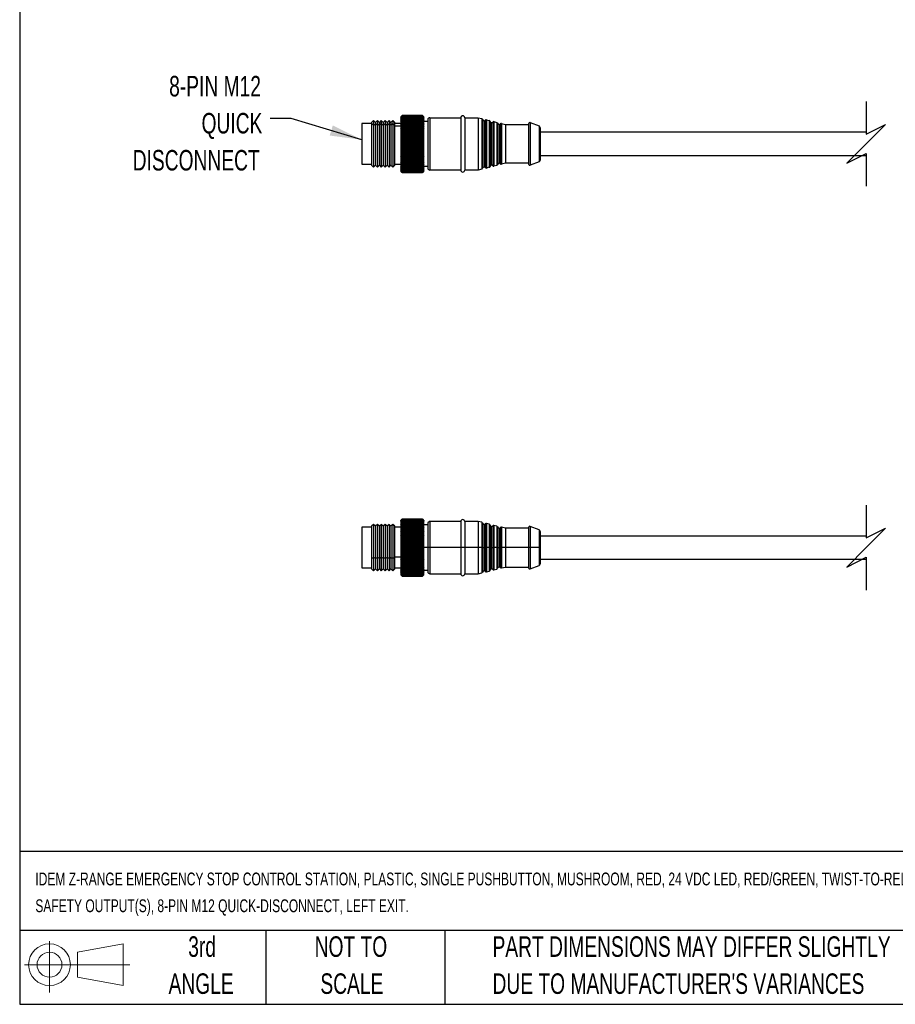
# Model space of a CAD drawing. Header units: millimetres. Extents: x 16 to 683, y 16 to 524.
# Tile 1 of 20: x 16 to 242, y 16 to 270. Entities that reach past the tile are written whole.
import ezdxf

# ---------------------------------------------------------------- set-up
doc = ezdxf.new("R2010")
doc.units = ezdxf.units.MM
doc.header["$LTSCALE"] = 2.5
doc.layers.add('DIMENSIONS', color=140, linetype='Continuous', lineweight=25)
doc.layers.add('TEXT', color=140, linetype='Continuous', lineweight=25)
doc.styles.add('SLDTEXTSTYLE0', font='TXT', dxfattribs={"width": 0.7})
doc.dimstyles.new('SLDDIMSTYLE3', dxfattribs={"dimtxt": 0.18, "dimasz": 8.255, "dimexe": 0, "dimexo": 0.0625, "dimgap": 0, "dimtad": 0, "dimtih": 1, "dimtoh": 1, "dimdec": 0, "dimrnd": 1e-09, "dimzin": 0, "dimdsep": 46, "dimtxsty": 'Standard', "dimsah": 1, "dimcen": 0.09, "dimadec": 0, "dimazin": 0, "dimtfac": 8.255, "dimtdec": 0, "dimtofl": 0, "dimtmove": 0, "dimatfit": 3, "dimfxl": 0, "dimfrac": 2, "dimtolj": 1, "dimtzin": 0, "dimarcsym": 0})

# ---------------------------------------------------------------- blocks, each defined once
blk = doc.blocks.new('Block11')
at = {"color": 7, "linetype": 'Continuous', "lineweight": 18}
for p, q in [((6.47, 13.28), (6.47, 0)), ((13.7, 10.42), (25.44, 12.58)), ((13.7, 3.99), (13.7, 10.42)), ((25.44, 12.58), (25.44, 1.83)), ((0, 7.2), (27.18, 7.2)), ((13.7, 3.99), (25.44, 1.83))]:
    blk.add_line(p, q, dxfattribs=at)
for radius in [5.38, 3.21]:
    blk.add_circle((6.47, 7.2), radius, dxfattribs=at)
blk = doc.blocks.new('Block12')
at = {"color": 7, "linetype": 'Continuous'}
blk.add_blockref('Block11', (0, 0), dxfattribs=at)

msp = doc.modelspace()

# ---------------------------------------------------------------- linework, layer by layer
for p, q in [((114.232, 244.898), (114.117, 244.783)), ((114.117, 244.783), (114.117, 243.974)), ((114.117, 243.974), (114.517, 244.327)), ((114.117, 243.974), (114.117, 230.883)), ((114.517, 245.18), (114.167, 244.833)), ((114.167, 244.808), (114.517, 245.173)), ((114.517, 245.133), (114.167, 244.808)), ((114.167, 244.728), (114.517, 245.111)), ((114.517, 245.027), (114.167, 244.728)), ((114.167, 244.592), (114.517, 244.989)), ((114.517, 244.863), (114.167, 244.592)), ((114.167, 244.402), (114.517, 244.81)), ((114.517, 244.643), (114.167, 244.402)), ((114.167, 244.159), (114.517, 244.575)), ((114.517, 244.368), (114.167, 244.159)), ((114.167, 243.865), (114.517, 244.286)), ((114.517, 244.04), (114.167, 243.865)), ((114.167, 243.522), (114.517, 243.944)), ((114.517, 245.173), (114.517, 245.18)), ((119.717, 245.18), (114.517, 245.18)), ((114.517, 245.173), (119.717, 245.173)), ((114.517, 245.111), (114.517, 245.133)), ((119.717, 245.133), (114.517, 245.133)), ((114.517, 245.111), (119.717, 245.111)), ((114.517, 244.989), (114.517, 245.027)), ((119.717, 245.027), (114.517, 245.027)), ((114.517, 244.989), (119.717, 244.989)), ((114.517, 244.81), (114.517, 244.863)), ((119.717, 244.863), (114.517, 244.863)), ((114.517, 244.81), (119.717, 244.81)), ((114.517, 244.575), (114.517, 244.643)), ((119.717, 244.643), (114.517, 244.643)), ((114.517, 244.575), (119.717, 244.575)), ((114.517, 244.327), (114.517, 244.368)), ((119.717, 244.368), (114.517, 244.368)), ((114.517, 244.286), (114.517, 244.327)), ((114.517, 244.286), (119.717, 244.286)), ((114.517, 243.944), (114.517, 244.04)), ((119.717, 244.04), (114.517, 244.04)), ((114.517, 243.944), (119.717, 243.944)), ((119.717, 245.173), (119.717, 245.18)), ((120.067, 244.833), (119.717, 245.18)), ((119.717, 245.173), (120.067, 244.808)), ((119.717, 245.111), (119.717, 245.133)), ((120.067, 244.808), (119.717, 245.133)), ((119.717, 245.111), (120.067, 244.728)), ((120.067, 244.728), (119.717, 245.027)), ((119.717, 244.989), (119.717, 245.027)), ((119.717, 244.989), (120.067, 244.592)), ((119.717, 244.81), (119.717, 244.863)), ((120.067, 244.592), (119.717, 244.863)), ((119.717, 244.81), (120.067, 244.402)), ((119.717, 244.575), (119.717, 244.643)), ((120.067, 244.402), (119.717, 244.643)), ((119.717, 244.575), (120.067, 244.159)), ((119.717, 244.327), (119.717, 244.368)), ((120.067, 244.159), (119.717, 244.368)), ((119.717, 244.286), (119.717, 244.327)), ((119.717, 244.327), (120.117, 243.974)), ((119.717, 244.286), (120.067, 243.865)), ((119.717, 243.944), (119.717, 244.04)), ((120.067, 243.865), (119.717, 244.04)), ((119.717, 243.944), (120.067, 243.522)), ((120.117, 244.783), (120.002, 244.898)), ((120.117, 243.974), (120.117, 244.783)), ((120.117, 230.883), (120.117, 243.974)), ((121.117, 244.083), (121.117, 231.583)), ((121.617, 244.583), (121.617, 231.083)), ((121.617, 244.583), (129.617, 244.583)), ((129.617, 244.583), (129.617, 231.083)), ((130.617, 244.583), (130.617, 231.083)), ((130.617, 244.583), (134.117, 244.583)), ((134.117, 244.583), (134.117, 231.083)), ((134.117, 244.583), (135.003, 244.361)), ((135.003, 244.361), (135.003, 231.304)), ((135.225, 231.536), (135.225, 244.129)), ((135.926, 243.954), (135.926, 231.712)), ((136.231, 244.054), (136.231, 231.611)), ((136.231, 244.054), (136.944, 243.876)), ((136.944, 243.876), (136.944, 231.789)), ((106.617, 243.083), (104.117, 243.083)), ((104.117, 243.083), (104.117, 232.583)), ((107.117, 243.833), (106.617, 243.333)), ((106.617, 243.333), (106.617, 242.693)), ((106.617, 242.693), (107.117, 243.134)), ((106.617, 242.693), (106.617, 232.333)), ((107.617, 243.333), (107.117, 243.833)), ((107.117, 243.833), (107.117, 243.134)), ((107.117, 243.134), (107.117, 231.833)), ((107.117, 243.134), (107.617, 242.693)), ((108.117, 243.833), (107.617, 243.333)), ((107.617, 243.333), (107.617, 242.693)), ((107.617, 242.693), (108.117, 243.134)), ((107.617, 242.693), (107.617, 232.333)), ((108.617, 243.333), (108.117, 243.833)), ((108.117, 243.833), (108.117, 243.134)), ((108.117, 243.134), (108.117, 231.833)), ((108.117, 243.134), (108.617, 242.693)), ((109.117, 243.833), (108.617, 243.333)), ((108.617, 243.333), (108.617, 242.693)), ((108.617, 242.693), (109.117, 243.134)), ((108.617, 242.693), (108.617, 232.333)), ((109.617, 243.333), (109.117, 243.833)), ((109.117, 243.833), (109.117, 243.134)), ((109.117, 243.134), (109.117, 231.833)), ((109.117, 243.134), (109.617, 242.693)), ((110.117, 243.833), (109.617, 243.333)), ((109.617, 243.333), (109.617, 242.693)), ((109.617, 242.693), (110.117, 243.134)), ((109.617, 242.693), (109.617, 232.333)), ((110.617, 243.333), (110.117, 243.833)), ((110.117, 243.833), (110.117, 243.134)), ((110.117, 243.134), (110.117, 231.833)), ((110.117, 243.134), (110.617, 242.693)), ((111.117, 243.833), (110.617, 243.333)), ((110.617, 243.333), (110.617, 242.693)), ((110.617, 242.693), (111.117, 243.134)), ((110.617, 242.693), (110.617, 232.333)), ((111.617, 243.333), (111.117, 243.833)), ((111.117, 243.833), (111.117, 243.134)), ((111.117, 243.134), (111.117, 231.833)), ((111.117, 243.134), (111.617, 242.693)), ((112.117, 243.833), (111.617, 243.333)), ((111.617, 243.333), (111.617, 242.693)), ((111.617, 242.693), (112.117, 243.134)), ((111.617, 242.693), (111.617, 232.333)), ((112.617, 243.333), (112.117, 243.833)), ((112.117, 243.833), (112.117, 243.134)), ((112.117, 243.134), (112.117, 231.833)), ((112.117, 243.134), (112.617, 242.693)), ((112.617, 242.693), (112.617, 243.333)), ((114.117, 243.083), (112.617, 243.083)), ((112.617, 232.333), (112.617, 242.693)), ((112.617, 242.472), (114.117, 242.472)), ((114.517, 243.662), (114.167, 243.522)), ((114.167, 243.134), (114.517, 243.554)), ((114.517, 243.237), (114.167, 243.134)), ((114.167, 242.702), (114.517, 243.117)), ((114.517, 242.769), (114.167, 242.702)), ((114.167, 242.232), (114.517, 242.638)), ((114.517, 242.261), (114.167, 242.232)), ((114.167, 241.726), (114.517, 242.12)), ((114.517, 241.717), (114.167, 241.726)), ((120.067, 241.726), (114.167, 241.726)), ((114.167, 241.189), (114.517, 241.568)), ((114.517, 243.554), (114.517, 243.662)), ((119.717, 243.662), (114.517, 243.662)), ((114.517, 243.554), (119.717, 243.554)), ((114.517, 243.117), (114.517, 243.237)), ((119.717, 243.237), (114.517, 243.237)), ((114.517, 243.117), (119.717, 243.117)), ((114.517, 242.638), (114.517, 242.769)), ((119.717, 242.769), (114.517, 242.769)), ((114.517, 242.638), (119.717, 242.638)), ((114.517, 242.12), (114.517, 242.261)), ((119.717, 242.261), (114.517, 242.261)), ((114.517, 242.12), (119.717, 242.12)), ((114.517, 241.568), (114.517, 241.717)), ((119.717, 241.717), (114.517, 241.717)), ((114.517, 241.568), (119.717, 241.568)), ((119.717, 243.554), (119.717, 243.662)), ((120.067, 243.522), (119.717, 243.662)), ((119.717, 243.554), (120.067, 243.134)), ((119.717, 243.117), (119.717, 243.237)), ((120.067, 243.134), (119.717, 243.237)), ((119.717, 243.117), (120.067, 242.702)), ((119.717, 242.638), (119.717, 242.769)), ((120.067, 242.702), (119.717, 242.769)), ((119.717, 242.638), (120.067, 242.232)), ((119.717, 242.12), (119.717, 242.261)), ((120.067, 242.232), (119.717, 242.261)), ((119.717, 242.12), (120.067, 241.726)), ((120.067, 241.726), (119.717, 241.717)), ((119.717, 241.568), (119.717, 241.717)), ((119.717, 241.568), (120.067, 241.189)), ((120.117, 243.683), (121.117, 243.683)), ((135.617, 231.858), (135.617, 243.808)), ((137.165, 232.021), (137.165, 243.644)), ((137.557, 232.343), (137.557, 243.323)), ((137.866, 243.469), (137.866, 232.197)), ((138.171, 243.569), (138.171, 232.096)), ((138.171, 243.569), (138.884, 243.391)), ((138.884, 243.391), (138.884, 232.274)), ((139.105, 232.507), (139.105, 243.159)), ((139.498, 232.828), (139.498, 242.838)), ((139.807, 242.984), (139.807, 232.682)), ((140.111, 243.084), (140.111, 232.581)), ((140.111, 243.084), (141.117, 242.833)), ((141.117, 242.833), (141.117, 232.833)), ((141.117, 242.833), (147.117, 242.833)), ((147.117, 243.033), (147.117, 232.633)), ((147.523, 243.313), (147.523, 232.352)), ((147.523, 243.313), (149.794, 242.455)), ((149.794, 242.455), (149.794, 233.211)), ((150.117, 241.987), (150.117, 233.678)), ((114.517, 241.143), (114.167, 241.189)), ((120.067, 241.189), (114.167, 241.189)), ((114.167, 240.625), (114.517, 240.985)), ((114.517, 240.541), (114.167, 240.625)), ((120.067, 240.625), (114.167, 240.625)), ((114.167, 240.038), (114.517, 240.377)), ((114.517, 239.918), (114.167, 240.038)), ((120.067, 240.038), (114.167, 240.038)), ((114.167, 239.434), (114.517, 239.749)), ((114.517, 239.277), (114.167, 239.434)), ((120.067, 239.434), (114.167, 239.434)), ((114.167, 238.817), (114.517, 239.105)), ((114.517, 238.626), (114.167, 238.817)), ((120.067, 238.817), (114.167, 238.817)), ((114.517, 240.985), (114.517, 241.143)), ((119.717, 241.143), (114.517, 241.143)), ((114.517, 240.985), (119.717, 240.985)), ((114.517, 240.377), (114.517, 240.541)), ((119.717, 240.541), (114.517, 240.541)), ((114.517, 240.377), (119.717, 240.377)), ((114.517, 239.749), (114.517, 239.918)), ((119.717, 239.918), (114.517, 239.918)), ((114.517, 239.749), (119.717, 239.749)), ((114.517, 239.105), (114.517, 239.277)), ((119.717, 239.277), (114.517, 239.277)), ((114.517, 239.105), (119.717, 239.105)), ((120.067, 241.189), (119.717, 241.143)), ((119.717, 240.985), (119.717, 241.143)), ((119.717, 240.985), (120.067, 240.625)), ((120.067, 240.625), (119.717, 240.541)), ((119.717, 240.377), (119.717, 240.541)), ((119.717, 240.377), (120.067, 240.038)), ((120.067, 240.038), (119.717, 239.918)), ((119.717, 239.749), (119.717, 239.918)), ((119.717, 239.749), (120.067, 239.434)), ((120.067, 239.434), (119.717, 239.277)), ((119.717, 239.105), (119.717, 239.277)), ((119.717, 239.105), (120.067, 238.817)), ((120.067, 238.817), (119.717, 238.626)), ((234.163, 240.833), (150.117, 240.833)), ((114.167, 238.192), (114.517, 238.451)), ((114.517, 237.967), (114.167, 238.192)), ((120.067, 238.192), (114.167, 238.192)), ((114.167, 237.563), (114.517, 237.792)), ((120.067, 237.563), (114.167, 237.563)), ((114.517, 237.308), (114.167, 237.563)), ((114.167, 236.938), (114.517, 237.134)), ((114.517, 236.653), (114.167, 236.938)), ((120.067, 236.938), (114.167, 236.938)), ((114.167, 236.319), (114.517, 236.481)), ((114.517, 236.007), (114.167, 236.319)), ((120.067, 236.319), (114.167, 236.319)), ((114.517, 238.451), (114.517, 238.626)), ((119.717, 238.626), (114.517, 238.626)), ((114.517, 238.451), (119.717, 238.451)), ((119.717, 237.967), (114.517, 237.967)), ((114.517, 237.792), (114.517, 237.967)), ((114.517, 237.792), (119.717, 237.792)), ((114.517, 237.134), (114.517, 237.308)), ((119.717, 237.308), (114.517, 237.308)), ((114.517, 237.134), (119.717, 237.134)), ((114.517, 236.481), (114.517, 236.653)), ((119.717, 236.653), (114.517, 236.653)), ((114.517, 236.481), (119.717, 236.481)), ((119.717, 238.451), (119.717, 238.626)), ((119.717, 238.451), (120.067, 238.192)), ((120.067, 238.192), (119.717, 237.967)), ((119.717, 237.792), (119.717, 237.967)), ((119.717, 237.792), (120.067, 237.563)), ((120.067, 237.563), (119.717, 237.308)), ((119.717, 237.134), (119.717, 237.308)), ((119.717, 237.134), (120.067, 236.938)), ((120.067, 236.938), (119.717, 236.653)), ((119.717, 236.481), (119.717, 236.653)), ((119.717, 236.481), (120.067, 236.319)), ((120.067, 236.319), (119.717, 236.007)), ((114.167, 235.712), (114.517, 235.838)), ((114.517, 235.377), (114.167, 235.712)), ((120.067, 235.712), (114.167, 235.712)), ((114.167, 235.123), (114.517, 235.212)), ((114.517, 234.765), (114.167, 235.123)), ((120.067, 235.123), (114.167, 235.123)), ((114.167, 234.555), (114.517, 234.607)), ((114.517, 234.179), (114.167, 234.555)), ((120.067, 234.555), (114.167, 234.555)), ((114.167, 234.014), (114.517, 234.028)), ((114.517, 233.622), (114.167, 234.014)), ((120.067, 234.014), (114.167, 234.014)), ((114.517, 235.838), (114.517, 236.007)), ((119.717, 236.007), (114.517, 236.007)), ((114.517, 235.838), (119.717, 235.838)), ((114.517, 235.212), (114.517, 235.377)), ((119.717, 235.377), (114.517, 235.377)), ((114.517, 235.212), (119.717, 235.212)), ((114.517, 234.607), (114.517, 234.765)), ((119.717, 234.765), (114.517, 234.765)), ((114.517, 234.607), (119.717, 234.607)), ((114.517, 234.028), (114.517, 234.179)), ((119.717, 234.179), (114.517, 234.179)), ((114.517, 234.028), (119.717, 234.028)), ((119.717, 235.838), (119.717, 236.007)), ((119.717, 235.838), (120.067, 235.712)), ((120.067, 235.712), (119.717, 235.377)), ((119.717, 235.212), (119.717, 235.377)), ((119.717, 235.212), (120.067, 235.123)), ((120.067, 235.123), (119.717, 234.765)), ((119.717, 234.607), (119.717, 234.765)), ((119.717, 234.607), (120.067, 234.555)), ((120.067, 234.555), (119.717, 234.179)), ((119.717, 234.028), (119.717, 234.179)), ((119.717, 234.028), (120.067, 234.014)), ((120.067, 234.014), (119.717, 233.622)), ((150.117, 234.833), (234.163, 234.833)), ((104.117, 232.583), (106.617, 232.583)), ((106.617, 232.333), (107.117, 231.833)), ((107.117, 231.833), (107.617, 232.333)), ((107.617, 232.333), (108.117, 231.833)), ((108.117, 231.833), (108.617, 232.333)), ((108.617, 232.333), (109.117, 231.833)), ((109.117, 231.833), (109.617, 232.333)), ((109.617, 232.333), (110.117, 231.833)), ((110.117, 231.833), (110.617, 232.333)), ((110.617, 232.333), (111.117, 231.833)), ((111.117, 231.833), (111.617, 232.333)), ((111.617, 232.333), (112.117, 231.833)), ((112.117, 231.833), (112.617, 232.333)), ((112.617, 232.583), (114.117, 232.583)), ((114.167, 233.503), (114.517, 233.48)), ((114.517, 233.099), (114.167, 233.503)), ((114.167, 233.028), (114.517, 232.966)), ((114.517, 232.614), (114.167, 233.028)), ((114.167, 232.591), (114.517, 232.492)), ((114.517, 232.171), (114.167, 232.591)), ((114.167, 232.196), (114.517, 232.061)), ((114.517, 231.774), (114.167, 232.196)), ((114.167, 231.847), (114.517, 231.676)), ((114.517, 231.425), (114.167, 231.847)), ((114.167, 231.546), (114.517, 231.341)), ((114.517, 231.128), (114.167, 231.546)), ((114.167, 231.295), (114.517, 231.058)), ((114.517, 230.885), (114.167, 231.295)), ((114.517, 233.48), (114.517, 233.622)), ((119.717, 233.622), (114.517, 233.622)), ((114.517, 233.48), (119.717, 233.48)), ((114.517, 232.966), (114.517, 233.099)), ((119.717, 233.099), (114.517, 233.099)), ((114.517, 232.966), (119.717, 232.966)), ((114.517, 232.492), (114.517, 232.614)), ((119.717, 232.614), (114.517, 232.614)), ((114.517, 232.492), (119.717, 232.492)), ((114.517, 232.061), (114.517, 232.171)), ((119.717, 232.171), (114.517, 232.171)), ((114.517, 232.061), (119.717, 232.061)), ((114.517, 231.676), (114.517, 231.774)), ((119.717, 231.774), (114.517, 231.774)), ((114.517, 231.676), (119.717, 231.676)), ((114.517, 231.341), (114.517, 231.425)), ((119.717, 231.425), (114.517, 231.425)), ((114.517, 231.341), (119.717, 231.341)), ((119.717, 233.48), (119.717, 233.622)), ((120.067, 233.503), (119.717, 233.099)), ((119.717, 233.48), (120.067, 233.503)), ((119.717, 232.966), (119.717, 233.099)), ((120.067, 233.028), (119.717, 232.614)), ((119.717, 232.966), (120.067, 233.028)), ((119.717, 232.492), (119.717, 232.614)), ((120.067, 232.591), (119.717, 232.171)), ((119.717, 232.492), (120.067, 232.591)), ((120.067, 232.196), (119.717, 231.774)), ((119.717, 232.061), (120.067, 232.196)), ((119.717, 232.061), (119.717, 232.171)), ((120.067, 231.847), (119.717, 231.425)), ((119.717, 231.676), (120.067, 231.847)), ((119.717, 231.676), (119.717, 231.774)), ((120.067, 231.546), (119.717, 231.128)), ((119.717, 231.341), (120.067, 231.546)), ((119.717, 231.341), (119.717, 231.425)), ((120.067, 231.295), (119.717, 230.885)), ((119.717, 231.058), (120.067, 231.295)), ((121.117, 231.983), (120.117, 231.983)), ((135.003, 231.304), (134.117, 231.083)), ((136.944, 231.789), (136.231, 231.611)), ((138.884, 232.274), (138.171, 232.096)), ((141.117, 232.833), (140.111, 232.581)), ((147.117, 232.833), (141.117, 232.833)), ((149.794, 233.211), (147.523, 232.352)), ((114.117, 230.883), (114.232, 230.768)), ((114.167, 231.097), (114.517, 230.83)), ((114.517, 230.698), (114.167, 231.097)), ((114.167, 230.953), (114.517, 230.658)), ((114.517, 230.569), (114.167, 230.953)), ((114.167, 230.865), (114.517, 230.544)), ((114.517, 230.497), (114.167, 230.865)), ((114.167, 230.833), (114.517, 230.488)), ((114.517, 230.485), (114.167, 230.833)), ((114.517, 231.058), (114.517, 231.128)), ((119.717, 231.128), (114.517, 231.128)), ((114.517, 231.058), (119.717, 231.058)), ((114.517, 230.83), (114.517, 230.885)), ((119.717, 230.885), (114.517, 230.885)), ((114.517, 230.83), (119.717, 230.83)), ((114.517, 230.658), (114.517, 230.698)), ((119.717, 230.698), (114.517, 230.698)), ((114.517, 230.658), (119.717, 230.658)), ((114.517, 230.544), (114.517, 230.569)), ((119.717, 230.569), (114.517, 230.569)), ((114.517, 230.544), (119.717, 230.544)), ((114.517, 230.488), (114.517, 230.497)), ((119.717, 230.497), (114.517, 230.497)), ((114.517, 230.488), (119.717, 230.488)), ((119.717, 230.485), (114.517, 230.485)), ((119.717, 231.058), (119.717, 231.128)), ((120.067, 231.097), (119.717, 230.698)), ((119.717, 230.83), (120.067, 231.097)), ((120.067, 230.953), (119.717, 230.569)), ((119.717, 230.658), (120.067, 230.953)), ((119.717, 230.83), (119.717, 230.885)), ((120.067, 230.865), (119.717, 230.497)), ((119.717, 230.544), (120.067, 230.865)), ((120.067, 230.833), (119.717, 230.485)), ((119.717, 230.488), (120.067, 230.833)), ((119.717, 230.658), (119.717, 230.698)), ((119.717, 230.544), (119.717, 230.569)), ((119.717, 230.488), (119.717, 230.497)), ((120.002, 230.768), (120.117, 230.883)), ((129.617, 231.083), (121.617, 231.083)), ((134.117, 231.083), (130.617, 231.083)), ((114.517, 141.032), (114.117, 140.632)), ((114.117, 140.632), (114.117, 130.428)), ((114.167, 140.677), (114.517, 141.032)), ((114.517, 141.014), (114.167, 140.677)), ((114.167, 140.625), (114.517, 140.999)), ((114.517, 140.937), (114.167, 140.625)), ((114.167, 140.517), (114.517, 140.907)), ((114.517, 140.802), (114.167, 140.517)), ((114.167, 140.354), (114.517, 140.757)), ((114.517, 140.61), (114.167, 140.354)), ((114.167, 140.137), (114.517, 140.549)), ((114.517, 140.362), (114.167, 140.137)), ((114.167, 139.868), (114.517, 140.287)), ((114.517, 140.06), (114.167, 139.868)), ((114.167, 139.549), (114.517, 139.971)), ((114.517, 139.707), (114.167, 139.549)), ((114.517, 141.032), (119.717, 141.032)), ((114.517, 140.999), (114.517, 141.014)), ((119.717, 141.014), (114.517, 141.014)), ((114.517, 140.999), (119.717, 140.999)), ((114.517, 140.907), (114.517, 140.937)), ((119.717, 140.937), (114.517, 140.937)), ((114.517, 140.907), (119.717, 140.907)), ((114.517, 140.757), (114.517, 140.802)), ((119.717, 140.802), (114.517, 140.802)), ((114.517, 140.757), (119.717, 140.757)), ((114.517, 140.549), (114.517, 140.61)), ((119.717, 140.61), (114.517, 140.61)), ((114.517, 140.549), (119.717, 140.549)), ((114.517, 140.287), (114.517, 140.362)), ((119.717, 140.362), (114.517, 140.362)), ((114.517, 140.287), (119.717, 140.287)), ((114.517, 139.971), (114.517, 140.06)), ((119.717, 140.06), (114.517, 140.06)), ((114.517, 139.971), (119.717, 139.971)), ((114.517, 139.605), (114.517, 139.707)), ((119.717, 139.707), (114.517, 139.707)), ((120.117, 140.632), (119.717, 141.032)), ((119.717, 141.032), (120.067, 140.677)), ((119.717, 140.999), (119.717, 141.014)), ((120.067, 140.677), (119.717, 141.014)), ((119.717, 140.999), (120.067, 140.625)), ((119.717, 140.907), (119.717, 140.937)), ((120.067, 140.625), (119.717, 140.937)), ((119.717, 140.907), (120.067, 140.517)), ((119.717, 140.757), (119.717, 140.802)), ((120.067, 140.517), (119.717, 140.802)), ((119.717, 140.757), (120.067, 140.354)), ((119.717, 140.549), (119.717, 140.61)), ((120.067, 140.354), (119.717, 140.61)), ((119.717, 140.549), (120.067, 140.137)), ((119.717, 140.287), (119.717, 140.362)), ((120.067, 140.137), (119.717, 140.362)), ((119.717, 140.287), (120.067, 139.868)), ((119.717, 139.971), (119.717, 140.06)), ((120.067, 139.868), (119.717, 140.06)), ((119.717, 139.971), (120.067, 139.549)), ((119.717, 139.605), (119.717, 139.707)), ((120.067, 139.549), (119.717, 139.707)), ((120.117, 130.428), (120.117, 140.632)), ((121.117, 139.932), (121.117, 133.682)), ((129.617, 140.432), (121.617, 140.432)), ((121.617, 140.432), (121.617, 133.682)), ((129.617, 140.432), (129.617, 133.682)), ((134.117, 140.432), (130.617, 140.432)), ((130.617, 140.432), (130.617, 133.682)), ((135.003, 140.211), (134.117, 140.432)), ((134.117, 140.432), (134.117, 133.682)), ((135.003, 140.211), (135.003, 133.682)), ((135.225, 133.682), (135.225, 139.979)), ((135.926, 139.803), (135.926, 133.682)), ((136.944, 139.726), (136.231, 139.904)), ((136.231, 139.904), (136.231, 133.682)), ((136.944, 139.726), (136.944, 133.682)), ((106.617, 138.932), (104.117, 138.932)), ((104.117, 138.932), (104.117, 128.432)), ((107.117, 139.682), (106.617, 139.182)), ((106.617, 139.182), (106.617, 131.107)), ((107.617, 139.182), (107.117, 139.682)), ((107.117, 139.682), (107.117, 130.873)), ((108.117, 139.682), (107.617, 139.182)), ((107.617, 139.182), (107.617, 131.107)), ((108.617, 139.182), (108.117, 139.682)), ((108.117, 139.682), (108.117, 130.873)), ((109.117, 139.682), (108.617, 139.182)), ((108.617, 139.182), (108.617, 131.107)), ((109.617, 139.182), (109.117, 139.682)), ((109.117, 139.682), (109.117, 130.873)), ((110.117, 139.682), (109.617, 139.182)), ((109.617, 139.182), (109.617, 131.107)), ((110.617, 139.182), (110.117, 139.682)), ((110.117, 139.682), (110.117, 130.873)), ((111.117, 139.682), (110.617, 139.182)), ((110.617, 139.182), (110.617, 131.107)), ((111.617, 139.182), (111.117, 139.682)), ((111.117, 139.682), (111.117, 130.873)), ((112.117, 139.682), (111.617, 139.182)), ((111.617, 139.182), (111.617, 131.107)), ((112.617, 139.182), (112.117, 139.682)), ((112.117, 139.682), (112.117, 130.873)), ((112.617, 131.107), (112.617, 139.182)), ((114.117, 138.932), (112.617, 138.932)), ((114.167, 139.183), (114.517, 139.605)), ((114.517, 139.305), (114.167, 139.183)), ((114.167, 138.773), (114.517, 139.191)), ((114.517, 138.858), (114.167, 138.773)), ((114.167, 138.322), (114.517, 138.732)), ((114.517, 138.37), (114.167, 138.322)), ((114.167, 137.833), (114.517, 138.233)), ((114.517, 137.843), (114.167, 137.833)), ((114.167, 137.311), (114.517, 137.698)), ((114.517, 137.283), (114.167, 137.311)), ((120.067, 137.311), (114.167, 137.311)), ((114.517, 139.605), (119.717, 139.605)), ((114.517, 139.191), (114.517, 139.305)), ((119.717, 139.305), (114.517, 139.305)), ((114.517, 139.191), (119.717, 139.191)), ((114.517, 138.732), (114.517, 138.858)), ((119.717, 138.858), (114.517, 138.858)), ((114.517, 138.732), (119.717, 138.732)), ((114.517, 138.233), (114.517, 138.37)), ((119.717, 138.37), (114.517, 138.37)), ((114.517, 138.233), (119.717, 138.233)), ((114.517, 137.698), (114.517, 137.843)), ((119.717, 137.843), (114.517, 137.843)), ((114.517, 137.698), (119.717, 137.698)), ((114.517, 137.13), (114.517, 137.283)), ((119.717, 137.283), (114.517, 137.283)), ((119.717, 139.605), (120.067, 139.183)), ((119.717, 139.191), (119.717, 139.305)), ((120.067, 139.183), (119.717, 139.305)), ((119.717, 139.191), (120.067, 138.773)), ((119.717, 138.732), (119.717, 138.858)), ((120.067, 138.773), (119.717, 138.858)), ((119.717, 138.732), (120.067, 138.322)), ((119.717, 138.233), (119.717, 138.37)), ((120.067, 138.322), (119.717, 138.37)), ((119.717, 138.233), (120.067, 137.833)), ((119.717, 137.698), (119.717, 137.843)), ((120.067, 137.833), (119.717, 137.843)), ((119.717, 137.698), (120.067, 137.311)), ((120.067, 137.311), (119.717, 137.283)), ((119.717, 137.13), (119.717, 137.283)), ((121.117, 139.532), (120.117, 139.532)), ((135.617, 133.682), (135.617, 139.657)), ((137.165, 133.682), (137.165, 139.494)), ((137.557, 133.682), (137.557, 139.172)), ((137.866, 139.318), (137.866, 133.682)), ((138.884, 139.241), (138.171, 139.419)), ((138.171, 139.419), (138.171, 133.682)), ((138.884, 139.241), (138.884, 133.682)), ((139.105, 133.682), (139.105, 139.009)), ((139.498, 133.682), (139.498, 138.687)), ((139.807, 138.833), (139.807, 133.682)), ((141.117, 138.682), (140.111, 138.934)), ((140.111, 138.934), (140.111, 133.682)), ((147.117, 138.682), (141.117, 138.682)), ((141.117, 138.682), (141.117, 133.682)), ((147.117, 138.882), (147.117, 133.682)), ((149.794, 138.305), (147.523, 139.163)), ((147.523, 139.163), (147.523, 133.682)), ((149.794, 138.305), (149.794, 133.682)), ((150.117, 137.837), (150.117, 133.682)), ((114.167, 136.76), (114.517, 137.13)), ((114.517, 136.694), (114.167, 136.76)), ((120.067, 136.76), (114.167, 136.76)), ((114.167, 136.184), (114.517, 136.534)), ((114.517, 136.081), (114.167, 136.184)), ((120.067, 136.184), (114.167, 136.184)), ((114.167, 135.588), (114.517, 135.915)), ((114.517, 135.449), (114.167, 135.588)), ((120.067, 135.588), (114.167, 135.588)), ((114.167, 134.976), (114.517, 135.278)), ((114.517, 134.802), (114.167, 134.976)), ((120.067, 134.976), (114.167, 134.976)), ((114.167, 134.355), (114.517, 134.629)), ((114.517, 137.13), (119.717, 137.13)), ((114.517, 136.534), (114.517, 136.694)), ((119.717, 136.694), (114.517, 136.694)), ((114.517, 136.534), (119.717, 136.534)), ((114.517, 135.915), (114.517, 136.081)), ((119.717, 136.081), (114.517, 136.081)), ((114.517, 135.915), (119.717, 135.915)), ((114.517, 135.278), (114.517, 135.449)), ((119.717, 135.449), (114.517, 135.449)), ((114.517, 135.278), (119.717, 135.278)), ((114.517, 134.629), (114.517, 134.802)), ((119.717, 134.802), (114.517, 134.802)), ((114.517, 134.629), (119.717, 134.629)), ((119.717, 137.13), (120.067, 136.76)), ((120.067, 136.76), (119.717, 136.694)), ((119.717, 136.534), (119.717, 136.694)), ((119.717, 136.534), (120.067, 136.184)), ((120.067, 136.184), (119.717, 136.081)), ((119.717, 135.915), (119.717, 136.081)), ((119.717, 135.915), (120.067, 135.588)), ((120.067, 135.588), (119.717, 135.449)), ((119.717, 135.278), (119.717, 135.449)), ((119.717, 135.278), (120.067, 134.976)), ((120.067, 134.976), (119.717, 134.802)), ((119.717, 134.629), (119.717, 134.802)), ((119.717, 134.629), (120.067, 134.355)), ((234.163, 136.682), (150.117, 136.682)), ((114.517, 134.147), (114.167, 134.355)), ((120.067, 134.355), (114.167, 134.355)), ((114.167, 133.727), (114.517, 133.972)), ((114.517, 133.487), (114.167, 133.727)), ((120.067, 133.727), (114.167, 133.727)), ((114.167, 133.1), (114.517, 133.312)), ((114.517, 132.829), (114.167, 133.1)), ((120.067, 133.1), (114.167, 133.1)), ((114.167, 132.477), (114.517, 132.656)), ((114.517, 132.178), (114.167, 132.477)), ((120.067, 132.477), (114.167, 132.477)), ((114.517, 133.972), (114.517, 134.147)), ((119.717, 134.147), (114.517, 134.147)), ((114.517, 133.972), (119.717, 133.972)), ((114.517, 133.312), (114.517, 133.487)), ((119.717, 133.487), (114.517, 133.487)), ((114.517, 133.312), (119.717, 133.312)), ((114.517, 132.656), (114.517, 132.829)), ((119.717, 132.829), (114.517, 132.829)), ((114.517, 132.656), (119.717, 132.656)), ((114.517, 132.007), (114.517, 132.178)), ((119.717, 132.178), (114.517, 132.178)), ((120.067, 134.355), (119.717, 134.147)), ((119.717, 133.972), (119.717, 134.147)), ((119.717, 133.972), (120.067, 133.727)), ((120.067, 133.727), (119.717, 133.487)), ((119.717, 133.312), (119.717, 133.487)), ((119.717, 133.312), (120.067, 133.1)), ((120.067, 133.1), (119.717, 132.829)), ((119.717, 132.656), (119.717, 132.829)), ((119.717, 132.656), (120.067, 132.477)), ((120.067, 132.477), (119.717, 132.178)), ((119.717, 132.007), (119.717, 132.178)), ((121.117, 133.682), (120.117, 133.682)), ((121.117, 133.682), (121.117, 127.432)), ((121.617, 133.682), (121.117, 133.682)), ((129.617, 133.682), (121.617, 133.682)), ((121.617, 133.682), (121.617, 126.932)), ((129.617, 133.682), (129.617, 126.932)), ((130.617, 133.682), (129.617, 133.682)), ((130.617, 133.682), (130.617, 126.932)), ((134.117, 133.682), (130.617, 133.682)), ((134.117, 133.682), (134.117, 126.932)), ((135.003, 133.682), (134.117, 133.682)), ((135.225, 133.682), (135.003, 133.682)), ((135.003, 133.682), (135.003, 127.154)), ((135.225, 133.682), (135.617, 133.682)), ((135.225, 127.386), (135.225, 133.682)), ((135.617, 133.682), (135.926, 133.682)), ((135.617, 127.707), (135.617, 133.682)), ((136.231, 133.682), (135.926, 133.682)), ((135.926, 133.682), (135.926, 127.561)), ((136.944, 133.682), (136.231, 133.682)), ((136.231, 133.682), (136.231, 127.461)), ((137.165, 133.682), (136.944, 133.682)), ((136.944, 133.682), (136.944, 127.639)), ((137.165, 133.682), (137.557, 133.682)), ((137.165, 127.871), (137.165, 133.682)), ((137.557, 133.682), (137.866, 133.682)), ((137.557, 128.193), (137.557, 133.682)), ((138.171, 133.682), (137.866, 133.682)), ((137.866, 133.682), (137.866, 128.046)), ((138.884, 133.682), (138.171, 133.682)), ((138.171, 133.682), (138.171, 127.946)), ((139.105, 133.682), (138.884, 133.682)), ((138.884, 133.682), (138.884, 128.124)), ((139.105, 133.682), (139.498, 133.682)), ((139.105, 128.356), (139.105, 133.682)), ((139.498, 133.682), (139.807, 133.682)), ((139.498, 128.678), (139.498, 133.682)), ((140.111, 133.682), (139.807, 133.682)), ((139.807, 133.682), (139.807, 128.532)), ((141.117, 133.682), (140.111, 133.682)), ((140.111, 133.682), (140.111, 128.431)), ((141.117, 133.682), (141.117, 128.682)), ((147.117, 133.682), (141.117, 133.682)), ((147.117, 133.682), (147.117, 128.482)), ((147.523, 133.682), (147.117, 133.682)), ((149.794, 133.682), (147.523, 133.682)), ((147.523, 133.682), (147.523, 128.202)), ((149.794, 133.682), (149.794, 129.06)), ((150.117, 133.682), (150.117, 129.528)), ((107.117, 130.873), (106.617, 131.107)), ((106.617, 131.107), (106.617, 128.182)), ((107.617, 131.107), (107.117, 130.873)), ((107.117, 130.873), (107.117, 127.682)), ((108.117, 130.873), (107.617, 131.107)), ((107.617, 131.107), (107.617, 128.182)), ((108.617, 131.107), (108.117, 130.873)), ((108.117, 130.873), (108.117, 127.682)), ((109.117, 130.873), (108.617, 131.107)), ((108.617, 131.107), (108.617, 128.182)), ((109.617, 131.107), (109.117, 130.873)), ((109.117, 130.873), (109.117, 127.682)), ((110.117, 130.873), (109.617, 131.107)), ((109.617, 131.107), (109.617, 128.182)), ((110.617, 131.107), (110.117, 130.873)), ((110.117, 130.873), (110.117, 127.682)), ((111.117, 130.873), (110.617, 131.107)), ((110.617, 131.107), (110.617, 128.182)), ((111.617, 131.107), (111.117, 130.873)), ((111.117, 130.873), (111.117, 127.682)), ((112.117, 130.873), (111.617, 131.107)), ((111.617, 131.107), (111.617, 128.182)), ((112.617, 131.107), (112.117, 130.873)), ((112.117, 130.873), (112.117, 127.682)), ((114.117, 131.224), (112.617, 131.224)), ((112.617, 128.182), (112.617, 131.107)), ((114.517, 130.241), (114.117, 130.428)), ((114.117, 130.428), (114.117, 126.732)), ((114.167, 131.863), (114.517, 132.007)), ((114.517, 131.54), (114.167, 131.863)), ((114.167, 131.863), (120.067, 131.863)), ((114.167, 131.265), (114.517, 131.373)), ((114.517, 130.918), (114.167, 131.265)), ((114.167, 131.265), (120.067, 131.265)), ((114.167, 130.686), (114.517, 130.757)), ((114.517, 130.319), (114.167, 130.686)), ((114.167, 130.686), (120.067, 130.686)), ((114.167, 130.131), (114.517, 130.164)), ((114.517, 129.746), (114.167, 130.131)), ((114.167, 130.131), (120.067, 130.131)), ((114.167, 129.604), (114.517, 129.6)), ((114.517, 129.206), (114.167, 129.604)), ((114.517, 132.007), (119.717, 132.007)), ((114.517, 131.373), (114.517, 131.54)), ((119.717, 131.54), (114.517, 131.54)), ((114.517, 131.373), (119.717, 131.373)), ((114.517, 130.757), (114.517, 130.918)), ((119.717, 130.918), (114.517, 130.918)), ((114.517, 130.757), (119.717, 130.757)), ((114.517, 130.241), (114.517, 130.319)), ((119.717, 130.319), (114.517, 130.319)), ((119.717, 130.241), (114.517, 130.241)), ((114.517, 130.164), (114.517, 130.241)), ((114.517, 130.164), (119.717, 130.164)), ((114.517, 129.6), (114.517, 129.746)), ((119.717, 129.746), (114.517, 129.746)), ((114.517, 129.6), (119.717, 129.6)), ((119.717, 132.007), (120.067, 131.863)), ((120.067, 131.863), (119.717, 131.54)), ((119.717, 131.373), (119.717, 131.54)), ((119.717, 131.373), (120.067, 131.265)), ((120.067, 131.265), (119.717, 130.918)), ((119.717, 130.757), (119.717, 130.918)), ((119.717, 130.757), (120.067, 130.686)), ((120.067, 130.686), (119.717, 130.319)), ((120.117, 130.428), (119.717, 130.241)), ((119.717, 130.241), (119.717, 130.319)), ((119.717, 130.164), (119.717, 130.241)), ((119.717, 130.164), (120.067, 130.131)), ((120.067, 130.131), (119.717, 129.746)), ((119.717, 129.6), (119.717, 129.746)), ((120.067, 129.604), (119.717, 129.206)), ((119.717, 129.6), (120.067, 129.604)), ((120.117, 126.732), (120.117, 130.428)), ((150.117, 130.682), (234.163, 130.682)), ((104.117, 128.432), (106.617, 128.432)), ((106.617, 128.182), (107.117, 127.682)), ((107.117, 127.682), (107.617, 128.182)), ((107.617, 128.182), (108.117, 127.682)), ((108.117, 127.682), (108.617, 128.182)), ((108.617, 128.182), (109.117, 127.682)), ((109.117, 127.682), (109.617, 128.182)), ((109.617, 128.182), (110.117, 127.682)), ((110.117, 127.682), (110.617, 128.182)), ((110.617, 128.182), (111.117, 127.682)), ((111.117, 127.682), (111.617, 128.182)), ((111.617, 128.182), (112.117, 127.682)), ((112.117, 127.682), (112.617, 128.182)), ((112.617, 128.432), (114.117, 128.432)), ((114.167, 129.111), (114.517, 129.068)), ((114.517, 128.701), (114.167, 129.111)), ((114.167, 128.654), (114.517, 128.574)), ((114.517, 128.237), (114.167, 128.654)), ((114.167, 128.238), (114.517, 128.121)), ((114.517, 127.816), (114.167, 128.238)), ((114.167, 127.865), (114.517, 127.712)), ((114.517, 127.443), (114.167, 127.865)), ((114.167, 127.54), (114.517, 127.352)), ((114.517, 127.12), (114.167, 127.54)), ((114.167, 127.264), (114.517, 127.043)), ((114.517, 126.85), (114.167, 127.264)), ((114.167, 127.039), (114.517, 126.787)), ((114.517, 126.634), (114.167, 127.039)), ((114.517, 129.068), (114.517, 129.206)), ((119.717, 129.206), (114.517, 129.206)), ((114.517, 129.068), (119.717, 129.068)), ((114.517, 128.574), (114.517, 128.701)), ((119.717, 128.701), (114.517, 128.701)), ((114.517, 128.574), (119.717, 128.574)), ((114.517, 128.121), (114.517, 128.237)), ((119.717, 128.237), (114.517, 128.237)), ((114.517, 128.121), (119.717, 128.121)), ((114.517, 127.712), (114.517, 127.816)), ((119.717, 127.816), (114.517, 127.816)), ((114.517, 127.712), (119.717, 127.712)), ((114.517, 127.352), (114.517, 127.443)), ((119.717, 127.443), (114.517, 127.443)), ((114.517, 127.352), (119.717, 127.352)), ((114.517, 127.043), (114.517, 127.12)), ((119.717, 127.12), (114.517, 127.12)), ((114.517, 127.043), (119.717, 127.043)), ((119.717, 129.068), (119.717, 129.206)), ((120.067, 129.111), (119.717, 128.701)), ((119.717, 129.068), (120.067, 129.111)), ((119.717, 128.574), (119.717, 128.701)), ((120.067, 128.654), (119.717, 128.237)), ((119.717, 128.574), (120.067, 128.654)), ((120.067, 128.238), (119.717, 127.816)), ((119.717, 128.121), (120.067, 128.238)), ((119.717, 128.121), (119.717, 128.237)), ((120.067, 127.865), (119.717, 127.443)), ((119.717, 127.712), (120.067, 127.865)), ((119.717, 127.712), (119.717, 127.816)), ((120.067, 127.54), (119.717, 127.12)), ((119.717, 127.352), (120.067, 127.54)), ((119.717, 127.352), (119.717, 127.443)), ((120.067, 127.264), (119.717, 126.85)), ((119.717, 127.043), (120.067, 127.264)), ((119.717, 127.043), (119.717, 127.12)), ((120.067, 127.039), (119.717, 126.634)), ((119.717, 126.787), (120.067, 127.039)), ((120.117, 127.832), (121.117, 127.832)), ((134.117, 126.932), (135.003, 127.154)), ((136.231, 127.461), (136.944, 127.639)), ((138.171, 127.946), (138.884, 128.124)), ((140.111, 128.431), (141.117, 128.682)), ((141.117, 128.682), (147.117, 128.682)), ((147.523, 128.202), (149.794, 129.06)), ((114.117, 126.732), (114.517, 126.332)), ((114.167, 126.868), (114.517, 126.587)), ((114.517, 126.476), (114.167, 126.868)), ((114.167, 126.752), (114.517, 126.443)), ((114.517, 126.375), (114.167, 126.752)), ((114.167, 126.692), (114.517, 126.359)), ((114.517, 126.334), (114.167, 126.692)), ((114.517, 126.787), (114.517, 126.85)), ((119.717, 126.85), (114.517, 126.85)), ((114.517, 126.787), (119.717, 126.787)), ((114.517, 126.587), (114.517, 126.634)), ((119.717, 126.634), (114.517, 126.634)), ((114.517, 126.587), (119.717, 126.587)), ((114.517, 126.443), (114.517, 126.476)), ((119.717, 126.476), (114.517, 126.476)), ((114.517, 126.443), (119.717, 126.443)), ((114.517, 126.359), (114.517, 126.375)), ((119.717, 126.375), (114.517, 126.375)), ((114.517, 126.359), (119.717, 126.359)), ((114.517, 126.334), (114.517, 126.332)), ((119.717, 126.334), (114.517, 126.334)), ((114.517, 126.333), (119.717, 126.333)), ((120.067, 126.868), (119.717, 126.476)), ((119.717, 126.587), (120.067, 126.868)), ((119.717, 126.787), (119.717, 126.85)), ((120.067, 126.752), (119.717, 126.375)), ((119.717, 126.443), (120.067, 126.752)), ((119.717, 126.332), (120.117, 126.732)), ((120.067, 126.692), (119.717, 126.334)), ((119.717, 126.359), (120.067, 126.692)), ((119.717, 126.587), (119.717, 126.634)), ((119.717, 126.443), (119.717, 126.476)), ((119.717, 126.359), (119.717, 126.375)), ((119.717, 126.334), (119.717, 126.332)), ((121.617, 126.932), (129.617, 126.932)), ((130.617, 126.932), (134.117, 126.932))]:
    msp.add_line(p, q)
for centre, radius, start, end in [((121.617, 244.083), 0.5, 89.99945, 179.9997), ((130.117, 244.583), 0.5, 0.00021, 179.99979), ((134.931, 244.07), 0.3, 11.3429, 75.95885), ((135.617, 244.208), 0.4, 191.34294, 269.99919), ((135.617, 244.208), 0.4, 269.99943, 320.58745), ((136.158, 243.763), 0.3, 75.9641, 140.58653), ((136.871, 243.585), 0.3, 11.34225, 75.96335), ((137.557, 243.723), 0.4, 191.33879, 270.00089), ((137.557, 243.723), 0.4, 270.0005, 320.58638), ((138.098, 243.278), 0.3, 75.9641, 140.58653), ((138.811, 243.1), 0.3, 11.34225, 75.96335), ((139.498, 243.238), 0.4, 191.33879, 270.00089), ((139.498, 243.238), 0.4, 270.0005, 320.58638), ((140.038, 242.793), 0.3, 75.96388, 140.58738), ((147.417, 243.033), 0.3, 69.29057, 180.00049), ((149.617, 241.987), 0.5, 0.00113, 69.29032), ((121.617, 231.583), 0.5, 180.00037, 270.00092), ((134.931, 231.595), 0.3, 284.04036, 348.65742), ((135.617, 231.458), 0.4, 90.00077, 168.65743), ((135.617, 231.458), 0.4, 39.41439, 89.9993), ((136.158, 231.902), 0.3, 219.41379, 284.03495), ((136.871, 232.08), 0.3, 284.03743, 348.65743), ((137.557, 231.943), 0.4, 89.99804, 168.66163), ((137.557, 231.943), 0.4, 39.41224, 90.00145), ((138.098, 232.387), 0.3, 219.41379, 284.03495), ((138.811, 232.566), 0.3, 284.03743, 348.65743), ((139.498, 232.428), 0.4, 89.99911, 168.66121), ((139.498, 232.428), 0.4, 39.41286, 89.9997), ((140.038, 232.872), 0.3, 219.41314, 284.03686), ((147.417, 232.633), 0.3, 179.99859, 290.70999), ((149.617, 233.678), 0.5, 290.70968, 359.99908), ((130.117, 231.083), 0.5, 180, 0), ((121.617, 139.932), 0.5, 89.99945, 179.99959), ((130.117, 140.432), 0.5, 0.00021, 179.99979), ((134.931, 139.92), 0.3, 11.3429, 75.95885), ((135.617, 140.057), 0.4, 191.34247, 269.9995), ((135.617, 140.057), 0.4, 270.00006, 320.58653), ((136.158, 139.613), 0.3, 75.96399, 140.58696), ((136.871, 139.435), 0.3, 11.34268, 75.96293), ((137.557, 139.572), 0.4, 191.33879, 270.00089), ((137.557, 139.572), 0.4, 269.99996, 320.58691), ((138.098, 139.128), 0.3, 75.96399, 140.58696), ((138.811, 138.95), 0.3, 11.34225, 75.96335), ((139.498, 139.087), 0.4, 191.33897, 270.00086), ((139.498, 139.087), 0.4, 269.99996, 320.58691), ((140.038, 138.643), 0.3, 75.9641, 140.58653), ((147.417, 138.882), 0.3, 69.29029, 180.00077), ((149.617, 137.837), 0.5, 0.00111, 69.29013), ((121.617, 127.432), 0.5, 180.00039, 270.00058), ((134.931, 127.445), 0.3, 284.04126, 348.65694), ((135.617, 127.307), 0.4, 90.0007, 168.6574), ((135.617, 127.307), 0.4, 39.41326, 89.99994), ((136.158, 127.752), 0.3, 219.41314, 284.03607), ((136.871, 127.93), 0.3, 284.03676, 348.65759), ((137.557, 127.793), 0.4, 89.99905, 168.66118), ((137.557, 127.793), 0.4, 39.41326, 89.99994), ((138.098, 128.237), 0.3, 219.41314, 284.03606), ((138.811, 128.415), 0.3, 284.03676, 348.65759), ((139.498, 128.278), 0.4, 89.99905, 168.66118), ((139.498, 128.278), 0.4, 39.41325, 89.99994), ((140.038, 128.722), 0.3, 219.41315, 284.03607), ((147.417, 128.482), 0.3, 179.99916, 290.70978), ((149.617, 129.528), 0.5, 290.70992, 359.99877), ((130.117, 126.932), 0.5, 180.00011, 359.99989)]:
    msp.add_arc(centre, radius, start, end)
at = {"layer": 'DIMENSIONS', "color": 140}
for p, q in [((234.163, 248.77), (234.163, 240.333)), ((234.163, 240.333), (239.163, 242.833)), ((239.163, 242.833), (234.163, 237.833)), ((234.163, 237.833), (229.163, 232.833)), ((229.163, 232.833), (234.163, 235.333)), ((234.163, 235.333), (234.163, 226.895)), ((234.163, 144.62), (234.163, 136.182)), ((234.163, 136.182), (239.163, 138.682)), ((239.163, 138.682), (234.163, 133.682)), ((234.163, 133.682), (229.163, 128.682)), ((229.163, 128.682), (234.163, 131.182)), ((234.163, 131.182), (234.163, 122.745))]:
    msp.add_line(p, q, dxfattribs=at)
at = {"layer": 'TEXT'}
for p, q in [((15.875, 523.875), (15.875, 15.875)), ((682.625, 55.315), (15.875, 55.315)), ((682.625, 34.925), (15.875, 34.925)), ((79.375, 34.925), (79.375, 15.875)), ((125.529, 34.925), (125.529, 15.875)), ((15.875, 15.875), (682.625, 15.875))]:
    msp.add_line(p, q, dxfattribs=at)

# ---------------------------------------------------------------- block references
msp.add_blockref('Block12', (17.095, 18.885), dxfattribs=at)

# ---------------------------------------------------------------- texts
at = {"layer": 'TEXT', "style": 'SLDTEXTSTYLE0'}
for s, insert, char_height, attachment_point in [('8-PIN M12', (78.089, 255.375), 5.2917, 3), ('QUICK', (78.456, 245.819), 5.2917, 3), ('DISCONNECT', (77.76, 236.264), 5.2917, 3), ('IDEM Z-RANGE EMERGENCY STOP CONTROL STATION, PLASTIC, SINGLE PUSHBUTTON, MUSHROOM, RED, 24 VDC LED, RED/GREEN, TWIST-TO-RELEASE, (2) OSSD', (19.914, 49.863), 3.307292, 1), ('SAFETY OUTPUT(S), 8-PIN M12 QUICK-DISCONNECT, LEFT EXIT.', (19.914, 42.953), 3.30729, 1), ('3rd', (62.906, 33.41), 5.2917, 2), ('NOT TO', (101.289, 33.41), 5.2917, 2), ('PART DIMENSIONS MAY DIFFER SLIGHTLY', (137.798, 33.41), 5.29167, 1), ('ANGLE', (62.662, 23.854), 5.2917, 2), ('SCALE', (101.53, 23.854), 5.2917, 2), ("DUE TO MANUFACTURER'S VARIANCES", (137.798, 23.854), 5.29167, 1)]:
    msp.add_mtext(s, dxfattribs=dict(at, insert=insert, char_height=char_height, attachment_point=attachment_point))

# ---------------------------------------------------------------- leaders
at = {"layer": 'TEXT'}
msp.add_leader([(104.117, 238.902), (85.84, 244.418), (80.441, 244.418)], dimstyle='SLDDIMSTYLE3', dxfattribs=at)

doc.saveas('drawing.dxf')
